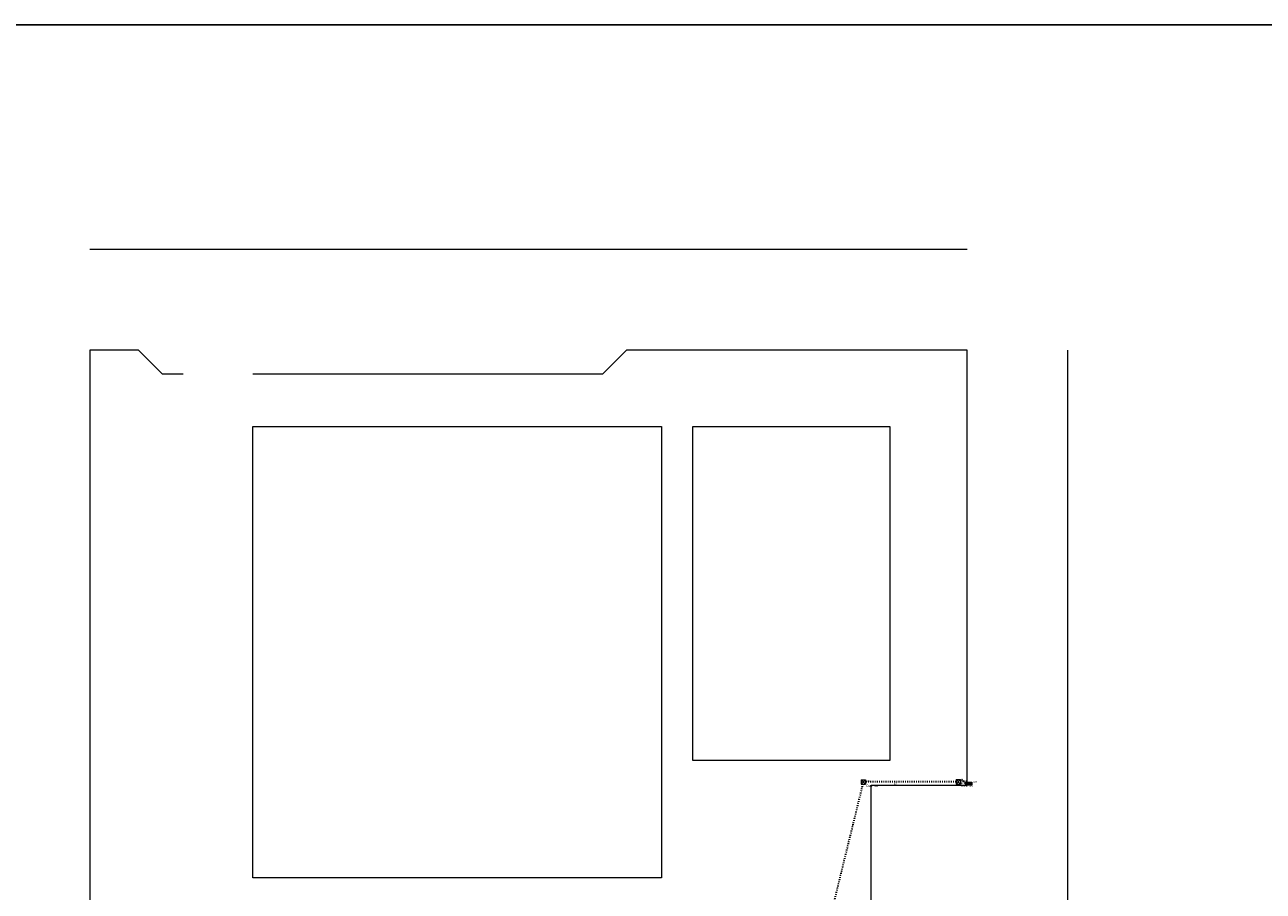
# Model space of a CAD drawing. Header units: metres. Extents: x -81 to 1042, y -541 to 334.
# Tile 101 of 130: x 748 to 895, y 231 to 334. Entities that reach past the tile are written whole.
import ezdxf

# ---------------------------------------------------------------- set-up
doc = ezdxf.new("R2010")
doc.units = ezdxf.units.M
doc.linetypes.add('DOT2', pattern=[3.175, 0, -3.175])
for name, color, linetype, lineweight in [('Arquitetura ', 134, 'Continuous', 5), ('EL-Condutos', 4, 'Continuous', 30), ('EL-Pontos', 9, 'Continuous', 20), ('EL-Textos condutos', 7, 'Continuous', 20), ('EL-Textos pontos', 5, 'Continuous', 20), ('P-SIMBOL', 5, 'Continuous', 20)]:
    doc.layers.add(name, color=color, linetype=linetype, lineweight=lineweight)
doc.styles.add('Arial', font='arial.ttf', dxfattribs={"height": 0.025})

msp = doc.modelspace()

# ---------------------------------------------------------------- hatches: boundary and pattern name
at = {"layer": 'P-SIMBOL', "linetype": 'Continuous'}
msp.add_hatch(color=256, dxfattribs=at).paths.add_polyline_path([(860.246, 244), (860.159, 244.04), (860.159, 243.96)])

# ---------------------------------------------------------------- linework, layer by layer
msp.add_lwpolyline([(713.673, 334.234), (1042.173, 334.234), (1042.173, 53.591), (713.673, 53.591)], close=True)
at = {"layer": 'Arquitetura ', "color": 174}
msp.add_line((755.346, 307.544), (859.676, 307.544), dxfattribs=at)
at = {"layer": 'Arquitetura ', "color": 8}
for p, q in [((755.346, 295.544), (755.346, 198.644)), ((761.146, 295.544), (755.346, 295.544)), ((761.146, 295.544), (763.946, 292.744)), ((816.376, 292.744), (819.176, 295.544)), ((859.676, 295.544), (819.176, 295.544)), ((859.676, 243.794), (859.676, 295.544)), ((871.676, 177.844), (871.676, 295.544)), ((763.946, 292.744), (766.446, 292.744)), ((774.746, 292.744), (816.376, 292.744)), ((774.746, 232.794), (774.746, 286.444)), ((774.746, 286.444), (823.336, 286.444)), ((823.336, 286.444), (823.336, 232.794)), ((827.068, 286.444), (850.476, 286.444)), ((827.068, 246.744), (827.068, 286.444)), ((850.476, 286.444), (850.476, 246.744)), ((850.476, 246.744), (827.068, 246.744)), ((823.336, 232.794), (774.746, 232.794))]:
    msp.add_line(p, q, dxfattribs=at)
at = {"layer": 'Arquitetura ', "color": 7}
msp.add_line((848.276, 177.844), (848.276, 243.794), dxfattribs=at)
at = {"layer": 'EL-Condutos', "linetype": 'DOT2', "ltscale": 0.05}
for points in [[(847.267, 243.935), (846.984, 242.779), (846.719, 241.696), (846.47, 240.682), (846.237, 239.731), (846.019, 238.838), (845.813, 237.997), (845.618, 237.204), (845.434, 236.452), (845.259, 235.738), (845.092, 235.054), (844.93, 234.396), (844.774, 233.759), (844.622, 233.138), (844.472, 232.526), (844.324, 231.919), (844.175, 231.312), (844.024, 230.699), (843.871, 230.074), (843.714, 229.433), (843.552, 228.77), (843.383, 228.08), (843.206, 227.358), (843.02, 226.598), (842.823, 225.795), (842.614, 224.943), (842.393, 224.038), (842.156, 223.073), (841.904, 222.045), (841.635, 220.946), (841.348, 219.773)], [(858.364, 244.206), (857.852, 244.206), (857.371, 244.205), (856.921, 244.205), (856.497, 244.205), (856.099, 244.204), (855.723, 244.204), (855.368, 244.204), (855.031, 244.203), (854.709, 244.203), (854.402, 244.203), (854.106, 244.203), (853.819, 244.203), (853.538, 244.202), (853.263, 244.202), (852.989, 244.202), (852.716, 244.202), (852.44, 244.202), (852.161, 244.201), (851.874, 244.201), (851.578, 244.201), (851.271, 244.201), (850.951, 244.2), (850.614, 244.2), (850.26, 244.2), (849.885, 244.2), (849.488, 244.199), (849.066, 244.199), (848.617, 244.199), (848.138, 244.198), (847.628, 244.198)], [(859.488, 244), (859.459, 244.04), (859.43, 244.078), (859.403, 244.114), (859.377, 244.148), (859.351, 244.18), (859.326, 244.21), (859.303, 244.238), (859.28, 244.264), (859.257, 244.289), (859.236, 244.312), (859.215, 244.332), (859.195, 244.352), (859.176, 244.369), (859.157, 244.385), (859.138, 244.399), (859.12, 244.411), (859.103, 244.422), (859.086, 244.432), (859.069, 244.439), (859.053, 244.446), (859.037, 244.451), (859.021, 244.454), (859.005, 244.456), (858.99, 244.457), (858.974, 244.456), (858.959, 244.454), (858.944, 244.45), (858.928, 244.446), (858.913, 244.44), (858.898, 244.433)]]:
    msp.add_spline(points, degree=3, dxfattribs=at)
at = {"layer": 'EL-Pontos'}
msp.add_line((848.276, 243.794), (859.676, 243.794), dxfattribs=at)
at = {"layer": 'P-SIMBOL'}
for p, q in [((847.067, 244.463), (847.597, 244.463)), ((847.067, 244.463), (847.067, 243.933)), ((847.067, 244.463), (847.597, 243.933)), ((847.597, 244.463), (847.067, 243.933)), ((847.067, 243.933), (847.597, 243.933)), ((847.597, 244.463), (847.597, 243.933)), ((858.367, 244.471), (858.897, 244.471)), ((858.367, 244.471), (858.367, 243.941)), ((858.367, 244.471), (858.897, 243.941)), ((858.897, 244.471), (858.367, 243.941)), ((858.367, 243.941), (858.897, 243.941)), ((858.897, 244.471), (858.897, 243.941)), ((859.488, 244.156), (859.488, 243.845)), ((859.488, 244.156), (860.246, 244.156)), ((859.488, 243.845), (860.246, 243.845)), ((859.638, 244), (860.159, 244)), ((860.246, 244), (860.159, 244.04)), ((860.159, 244.04), (860.159, 243.96)), ((860.246, 244), (860.159, 243.96)), ((860.246, 244.156), (860.246, 243.845))]:
    msp.add_line(p, q, dxfattribs=at)
msp.add_circle((859.563, 244), 0.075, dxfattribs=at)

# ---------------------------------------------------------------- texts
at = {"layer": 'EL-Textos condutos', "char_height": 0.2118, "width": 0.76248, "attachment_point": 8, "line_spacing_factor": 0.798, "style": 'Arial'}
for insert, rotation in [((851.18, 243.883), 0.04011), ((859.181, 244.025), 32.67578)]:
    msp.add_mtext('ø3"', dxfattribs=dict(at, insert=insert, rotation=rotation))
at = {"layer": 'EL-Textos pontos', "line_spacing_factor": 0.798, "style": 'Arial'}
for s, insert, char_height, width, attachment_point in [('CX9', (859.034, 244.201), 0.2118, 0.76248, 7), ('CX5', (847.732, 244.192), 0.2118, 0.76248, 7), ('Des. 14', (848.382, 243.583), 0.2824, 2.37216, 8), ('Des. 14', (859.682, 243.592), 0.2824, 2.37216, 8), ('AL1', (860.397, 244.106), 0.2118, 0.76248, 7)]:
    msp.add_mtext(s, dxfattribs=dict(at, insert=insert, char_height=char_height, width=width, attachment_point=attachment_point))

doc.saveas('drawing.dxf')
